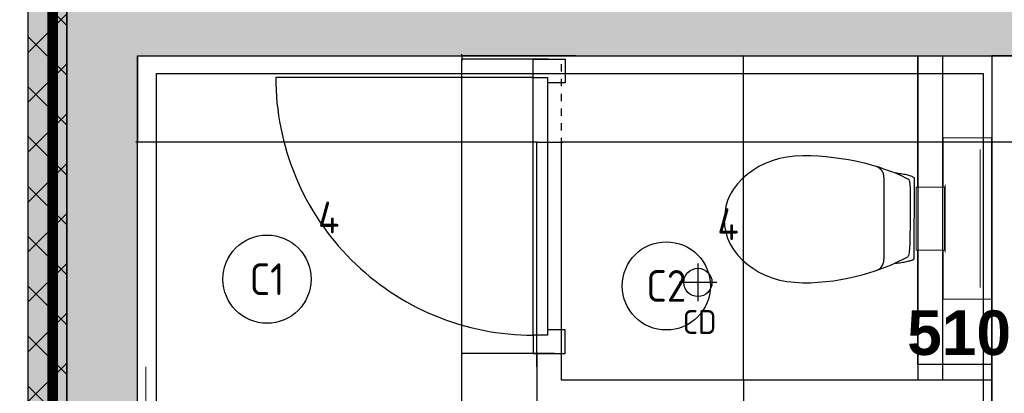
# Model space of a CAD drawing. Header units: millimetres. Extents: x -38032 to 104346, y -31182 to 78566.
# Tile 91 of 213: x 9692 to 12482, y 28342 to 29401. Entities that reach past the tile are written whole.
import ezdxf
from ezdxf.enums import TextEntityAlignment as Align

# ---------------------------------------------------------------- set-up
doc = ezdxf.new("R2010")
doc.units = ezdxf.units.MM
doc.header["$LTSCALE"] = 100
doc.set_wipeout_variables(frame=1)
for name, pattern in [('HIDDEN2', [4.7625, 3.175, -1.5875]), ('STYLE_01', [0.41664, 0.20828, -0.20836]), ('STYLE_11', [5, 3.888855, -0.416718, 0.277786, -0.416641])]:
    doc.linetypes.add(name, pattern=pattern)
for name, color, linetype in [('AB$1A---_ATTRIB025', 8, 'Continuous'), ('AL$1A---_ALGEMEEN', 8, 'Continuous'), ('AL------_MAATV', 200, 'Continuous'), ('AL------_SPARING', 2, 'Continuous'), ('AM$1A---_ARCERING', 8, 'Continuous'), ('BOUWKUNDIG', 8, 'Continuous'), ('EB6511--_ATTRIB', 2, 'Continuous'), ('EL6121--', 3, 'Continuous'), ('EL6311--', 3, 'Continuous')]:
    doc.layers.add(name, color=color, linetype=linetype)
doc.layers.add('stramien', color=1, linetype='Continuous', lineweight=9)
doc.styles.add('Arial', font='ARIAL.TTF')
doc.styles.add('Arial (bold)', font='ARIALBD.TTF')
doc.styles.add('BURO-018', font='iso.shx', dxfattribs={"height": 90})
doc.dimstyles.new('VyA', dxfattribs={"dimtxt": 2.272868, "dimasz": 2.120801, "dimexe": 1.5, "dimexo": 1.59, "dimgap": 0.5, "dimtad": 1, "dimdec": 0, "dimzin": 11, "dimtxsty": 'Arial', "dimblk": 'VW_SLASH', "dimcen": 0, "dimdle": 1, "dimazin": 0, "dimtfac": 0.8, "dimtdec": 0, "dimtix": 1, "dimtmove": 0, "dimatfit": 0, "dimldrblk": 'VW_FILLEDARROW', "dimfxl": 0, "dimfrac": 2, "dimtolj": 1, "dimtzin": 11, "dimarcsym": 0})

# ---------------------------------------------------------------- blocks, each defined once
blk = doc.blocks.new('1115B3A')
at = {"color": 0, "linetype": 'Continuous'}
blk.add_circle((0, 0), 2.5, dxfattribs=at)
at = {"color": 0, "linetype": 'Continuous', "style": 'BURO-018'}
for tag, p in [('E_GKAST', (0, 8)), ('E_GROEP', (0, 5)), ('E_SGROEP', (4.5, 5)), ('E_ARMCODE', (0, 0)), ('E_SLET', (4.5, -1))]:
    blk.add_attdef(tag, text='', height=1.8, dxfattribs=at).set_placement(p, align=Align.MIDDLE)
blk = doc.blocks.new('E00168')
at = {"color": 0, "linetype": 'Continuous'}
blk.add_line((0, 0), (5, 8.66), dxfattribs=at)
blk.add_lwpolyline([(5, 8.66, 0, 1, 0), (3.5, 6.062, 1, 1, 0)], format="xyseb", dxfattribs=at)
at = {"color": 0, "const_width": 0.5}
blk.add_lwpolyline([(-0.25, 0, 1), (0.25, 0, 1)], format="xyb", close=True, dxfattribs=at)
at = {"color": 0, "linetype": 'Continuous'}
blk.add_circle((0, 0), 0.5, dxfattribs=at)
blk = doc.blocks.new('Centraaldoos')
at = {"color": 1, "linetype": 'Continuous'}
for p, q in [((0, -2), (0, 2)), ((-2, 0), (2, 0))]:
    blk.add_line(p, q, dxfattribs=at)
at = {"color": 0, "linetype": 'Continuous'}
blk.add_circle((0, 0), 1.5, dxfattribs=at)
at = {"color": 0, "linetype": 'Continuous', "style": 'BURO-018'}
blk.add_attdef('AL_POSNR', text='', height=1.8, dxfattribs=at).set_placement((0, 3), align=Align.CENTER)
at = {"color": 0, "linetype": 'Continuous', "style": 'BURO-018', "flags": 1}
blk.add_attdef('AL_OMS', (0, 0), '', height=1.8, dxfattribs=at)
at = {"layer": 'AL------_MAATV', "style": 'BURO-018'}
blk.add_text('CD', height=2.531, rotation=180, dxfattribs=at).set_placement((1.61, 5.48))
blk = doc.blocks.new('toil. 10 top')
at = {"color": 0, "lineweight": 5}
blk.add_wipeout([(-202.38, 176.35), (202.64, 176.35), (202.64, 77.25), (-202.38, 77.25)], dxfattribs=at).dxf.layer = 'AL$1A---_ALGEMEEN'
at = {"color": 0}
blk.add_wipeout([(-126.41, -63.78), (-125.9, -59.46), (-125.39, -54.88), (-124.88, -50.82), (-124.12, -47.01), (-123.61, -42.94), (-123.1, -39.13), (-122.34, -35.57), (-121.58, -32.02), (-120.82, -28.71), (-120.05, -25.66), (-119.29, -22.87), (-118.27, -19.82), (-117.51, -17.28), (-116.5, -14.99), (-113.95, -10.42), (115.23, -9.66), (116.5, -11.69), (117.77, -13.97), (119.04, -16.52), (120.06, -19.31), (121.08, -22.36), (122.09, -25.41), (122.86, -28.71), (123.87, -32.02), (124.64, -36.08), (125.14, -39.64), (125.91, -43.45), (126.67, -47.52), (127.18, -51.33), (127.94, -55.39), (129.46, -63.27)], dxfattribs=at).dxf.layer = 'AL$1A---_ALGEMEEN'
at = {"layer": 'AL$1A---_ALGEMEEN', "color": 0, "lineweight": 5, "flags": 128}
blk.add_lwpolyline([(-202.38, 176.35), (202.64, 176.35), (202.64, 77.25), (-202.38, 77.25), (-202.38, 176.35)], dxfattribs=at)
at = {"layer": 'AL$1A---_ALGEMEEN', "color": 0, "flags": 128}
blk.add_lwpolyline([(-126.41, -63.78), (-125.9, -59.46), (-125.39, -54.88), (-124.88, -50.82), (-124.12, -47.01), (-123.61, -42.94), (-123.1, -39.13), (-122.34, -35.57), (-121.58, -32.02), (-120.82, -28.71), (-120.05, -25.66), (-119.29, -22.87), (-118.27, -19.82), (-117.51, -17.28), (-116.5, -14.99), (-113.95, -10.42), (115.23, -9.66), (116.5, -11.69), (117.77, -13.97), (119.04, -16.52), (120.06, -19.31), (121.08, -22.36), (122.09, -25.41), (122.86, -28.71), (123.87, -32.02), (124.64, -36.08), (125.14, -39.64), (125.91, -43.45), (126.67, -47.52), (127.18, -51.33), (127.94, -55.39), (129.46, -63.27)], dxfattribs=at)
at = {"color": 0, "lineweight": 5}
blk.add_wipeout([(-89.82, 75.21), (89.57, 75.21), (89.57, -4.57), (-89.82, -4.57)], dxfattribs=at).dxf.layer = 'AL$1A---_ALGEMEEN'
at = {"color": 0}
blk.add_wipeout([(-182.05, -326), (-181.8, -304.15), (-180.53, -282.55), (-178.5, -260.95), (-175.96, -239.61), (-172.4, -218.77), (-168.59, -198.19), (-164.01, -177.86), (-159.18, -158.29), (-153.59, -139.24), (-147.75, -120.94), (-141.65, -103.15), (-135.3, -86.65), (-128.69, -70.89), (-121.83, -55.65), (-114.97, -41.42), (-107.86, -28.46), (-106.59, -27.19), (-104.3, -25.92), (-101, -24.9), (-96.93, -24.14), (-92.1, -23.38), (-86.51, -22.87), (-80.16, -22.36), (-73.04, -22.11), (-65.68, -21.85), (-57.29, -21.6), (-48.65, -21.6), (-39.5, -21.6), (-29.85, -21.34), (-19.68, -21.34), (1.41, -21.34), (11.81, -21.34), (22.49, -21.34), (32.4, -21.34), (42.31, -21.09), (51.2, -21.09), (60.09, -20.84), (68.22, -20.84), (76.1, -20.84), (82.96, -21.09), (89.32, -21.34), (95.16, -21.6), (99.99, -22.11), (104.05, -22.87), (107.1, -23.63), (110.66, -25.66), (113.96, -32.52), (120.82, -45.99), (127.43, -60.98), (133.78, -76.74), (139.63, -93.25), (145.47, -110.27), (150.81, -128.31), (155.89, -147.11), (158.18, -156.77), (162.5, -176.33), (166.56, -196.41), (169.86, -216.99), (172.66, -238.34), (174.95, -259.93), (176.73, -281.79), (177.74, -303.64), (178.25, -326), (177.23, -348.87), (174.44, -370.981), (170.12, -392.571), (164.02, -412.651), (156.4, -432.471), (147.25, -450.511), (136.83, -467.791), (125.4, -483.801), (112.44, -498.031), (98.72, -510.981), (83.73, -522.161), (67.97, -531.821), (51.45, -539.191), (34.43, -544.781), (-1.9, -549.101), (-20.19, -548.081), (-38.23, -544.781), (-55.51, -539.191), (-72.03, -531.821), (-87.78, -522.161), (-102.52, -510.981), (-116.5, -498.031), (-129.2, -483.801), (-140.89, -467.791), (-151.31, -450.511), (-160.46, -432.471), (-168.08, -412.651), (-174.18, -392.571), (-178.5, -370.981)], dxfattribs=at).dxf.layer = 'AL$1A---_ALGEMEEN'
at = {"layer": 'AL$1A---_ALGEMEEN', "color": 0}
blk.add_line((460, 0), (-460, 0), dxfattribs=at)
at = {"layer": 'AL$1A---_ALGEMEEN', "color": 0, "lineweight": 5, "flags": 128}
blk.add_lwpolyline([(-89.82, 75.21), (89.57, 75.21), (89.57, -4.57), (-89.82, -4.57), (-89.82, 75.21)], dxfattribs=at)
at = {"layer": 'AL$1A---_ALGEMEEN', "color": 0, "flags": 128}
blk.add_lwpolyline([(-182.05, -326), (-181.8, -304.15), (-180.53, -282.55), (-178.5, -260.95), (-175.96, -239.61), (-172.4, -218.77), (-168.59, -198.19), (-164.01, -177.86), (-159.18, -158.29), (-153.59, -139.24), (-147.75, -120.94), (-141.65, -103.15), (-135.3, -86.65), (-128.69, -70.89), (-121.83, -55.65), (-114.97, -41.42), (-107.86, -28.46), (-106.59, -27.19), (-104.3, -25.92), (-101, -24.9), (-96.93, -24.14), (-92.1, -23.38), (-86.51, -22.87), (-80.16, -22.36), (-73.04, -22.11), (-65.68, -21.85), (-57.29, -21.6), (-48.65, -21.6), (-39.5, -21.6), (-29.85, -21.34), (-19.68, -21.34), (1.41, -21.34), (11.81, -21.34), (22.49, -21.34), (32.4, -21.34), (42.31, -21.09), (51.2, -21.09), (60.09, -20.84), (68.22, -20.84), (76.1, -20.84), (82.96, -21.09), (89.32, -21.34), (95.16, -21.6), (99.99, -22.11), (104.05, -22.87), (107.1, -23.63), (110.66, -25.66), (113.96, -32.52), (120.82, -45.99), (127.43, -60.98), (133.78, -76.74), (139.63, -93.25), (145.47, -110.27), (150.81, -128.31), (155.89, -147.11), (158.18, -156.77), (162.5, -176.33), (166.56, -196.41), (169.86, -216.99), (172.66, -238.34), (174.95, -259.93), (176.73, -281.79), (177.74, -303.64), (178.25, -326), (177.23, -348.87), (174.44, -370.981), (170.12, -392.571), (164.02, -412.651), (156.4, -432.471), (147.25, -450.511), (136.83, -467.791), (125.4, -483.801), (112.44, -498.031), (98.72, -510.981), (83.73, -522.161), (67.97, -531.821), (51.45, -539.191), (34.43, -544.781), (-1.9, -549.101), (-20.19, -548.081), (-38.23, -544.781), (-55.51, -539.191), (-72.03, -531.821), (-87.78, -522.161), (-102.52, -510.981), (-116.5, -498.031), (-129.2, -483.801), (-140.89, -467.791), (-151.31, -450.511), (-160.46, -432.471), (-168.08, -412.651), (-174.18, -392.571), (-178.5, -370.981), (-182.05, -326)], dxfattribs=at)
at = {"color": 0, "lineweight": 5}
for points in [[(-228.05, 208.36), (-228.05, 71.4), (-89.82, 71.4)], [(89.82, 71.4), (229.32, 71.4), (229.32, 208.87)]]:
    blk.add_wipeout(points, dxfattribs=at).dxf.layer = 'AL$1A---_ALGEMEEN'
at = {"color": 0}
blk.add_wipeout([(-145.72, -115.35), (-144.45, -112.56), (-142.92, -110.01), (-141.14, -107.73), (-139.11, -105.19), (-137.08, -103.41), (-134.79, -101.88), (-132.25, -100.36), (-129.71, -99.09), (-127.17, -98.33), (-124.37, -97.31), (-121.83, -96.8), (-119.04, -96.29), (-116.24, -96.04), (-113.45, -95.79), (-107.86, -95.54), (110.66, -95.54), (112.95, -95.79), (115.74, -95.79), (118.28, -96.04), (120.82, -96.04), (123.36, -96.55), (125.91, -97.06), (128.19, -97.82), (130.73, -98.83), (133.02, -99.85), (135.31, -101.12), (137.59, -102.9), (139.63, -104.68), (141.66, -107.22), (143.44, -109.51), (147, -115.35)], dxfattribs=at).dxf.layer = 'AL$1A---_ALGEMEEN'
at = {"layer": 'AL$1A---_ALGEMEEN', "color": 0, "lineweight": 5}
blk.add_line((-228.05, 208.36), (229.32, 208.36), dxfattribs=at)
at = {"layer": 'AL$1A---_ALGEMEEN', "color": 0}
blk.add_line((460, 70), (-460, 70), dxfattribs=at)
at = {"layer": 'AL$1A---_ALGEMEEN', "color": 0, "lineweight": 5, "flags": 128}
for points in [[(-228.05, 208.36), (-228.05, 71.4), (-89.82, 71.4)], [(89.82, 71.4), (229.32, 71.4), (229.32, 208.87)]]:
    blk.add_lwpolyline(points, dxfattribs=at)
at = {"layer": 'AL$1A---_ALGEMEEN', "color": 0, "flags": 128}
blk.add_lwpolyline([(-145.72, -115.35), (-144.45, -112.56), (-142.92, -110.01), (-141.14, -107.73), (-139.11, -105.19), (-137.08, -103.41), (-134.79, -101.88), (-132.25, -100.36), (-129.71, -99.09), (-127.17, -98.33), (-124.37, -97.31), (-121.83, -96.8), (-119.04, -96.29), (-116.24, -96.04), (-113.45, -95.79), (-107.86, -95.54), (110.66, -95.54), (112.95, -95.79), (115.74, -95.79), (118.28, -96.04), (120.82, -96.04), (123.36, -96.55), (125.91, -97.06), (128.19, -97.82), (130.73, -98.83), (133.02, -99.85), (135.31, -101.12), (137.59, -102.9), (139.63, -104.68), (141.66, -107.22), (143.44, -109.51), (147, -115.35)], dxfattribs=at)
blk = doc.blocks.new('32x_hout-mk 809-p')
at = {"color": 0}
for points in [[(-20.7, -167), (-20.7, -100), (-110.7, -100), (-110.7, -167)], [(-110.7, -867), (-20.7, -867), (-20.7, -934), (-110.7, -934)]]:
    blk.add_wipeout(points, dxfattribs=at).dxf.layer = 'AL$1A---_ALGEMEEN'
at = {"layer": 'AL$1A---_ALGEMEEN', "color": 0}
for points in [[(-20.7, -167), (-20.7, -100), (-110.7, -100), (-110.7, -167)], [(709.1, -864.1), (708.4, -846.2), (707.3, -828.3), (705.8, -810.4), (703.8, -792.6), (701.4, -774.9), (698.5, -757.2), (695.3, -739.6), (691.6, -722.1), (687.4, -704.6), (682.8, -687.3), (677.9, -670.1), (672.4, -653), (666.6, -636.1), (660.4, -619.3), (653.7, -602.6), (646.7, -586.2), (639.2, -569.9), (631.3, -553.8), (623.1, -537.9), (614.5, -522.2), (605.4, -506.7), (596, -491.5), (586.3, -476.4), (576.1, -461.7), (565.6, -447.1), (554.8, -432.9), (543.6, -418.9), (532.1, -405.2), (520.2, -391.8), (508, -378.6), (495.5, -365.8), (482.7, -353.3), (469.5, -341.1), (456.1, -329.2), (442.4, -317.7), (428.4, -306.5), (414.2, -295.7), (399.6, -285.2), (384.9, -275), (369.8, -265.3), (354.6, -255.9), (339.1, -246.8), (323.4, -238.2), (307.5, -229.9), (291.4, -222.1), (275.1, -214.6), (258.7, -207.6), (242, -200.9), (225.2, -194.7), (208.3, -188.8), (191.2, -183.4), (174, -178.4), (156.7, -173.9), (139.2, -169.7), (121.7, -166), (104.1, -162.7), (86.4, -159.9), (68.7, -157.5), (50.8, -155.5), (33, -154), (15.1, -152.9), (-2.8, -152.2), (-20.7, -152), (-20.7, -882), (709.3, -882)], [(-110.7, -867), (-20.7, -867), (-20.7, -934), (-110.7, -934)]]:
    blk.add_lwpolyline(points, close=True, dxfattribs=at)
at = {"color": 0}
blk.add_wipeout([(-60.7, -152), (-20.7, -152), (-20.7, -882), (-60.7, -882)], dxfattribs=at).dxf.layer = 'AL$1A---_ALGEMEEN'
at = {"layer": 'AL$1A---_ALGEMEEN', "color": 0}
blk.add_lwpolyline([(-60.7, -152), (-20.7, -152), (-20.7, -882), (-60.7, -882)], close=True, dxfattribs=at)
blk = doc.blocks.new('VW_SLASH')
at = {"layer": 'AL$1A---_ALGEMEEN', "color": 0, "linetype": 'ByBlock', "lineweight": -2}
blk.add_line((0, 0), (-1, 0), dxfattribs=at)
at = {"layer": 'AL$1A---_ALGEMEEN', "color": 0, "linetype": 'ByBlock', "lineweight": 5}
blk.add_line((0.5, 0.5), (-0.5, -0.5), dxfattribs=at)
blk = doc.blocks.new('*D1136')
at = {"layer": 'AL$1A---_ALGEMEEN', "color": 0, "lineweight": -2}
for p, q in [((-44455.3, -195), (-44619.2, -195)), ((-44617.7, -197.1), (-44617.7, -262.9)), ((-44433.3, -265), (-44619.2, -265))]:
    blk.add_line(p, q, dxfattribs=at)
at = {"layer": 'AL$1A---_ALGEMEEN', "color": 0, "lineweight": -2, "xscale": 2.12080078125, "yscale": 2.12080078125, "zscale": 2.12080078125}
for p, rotation in [((-44617.7, -195), 90), ((-44617.7, -265), 270)]:
    blk.add_blockref('VW_SLASH', p, dxfattribs=dict(at, rotation=rotation))
blk = doc.blocks.new('VW_FILLEDARROW')
at = {"layer": 'AL$1A---_ALGEMEEN', "color": 0, "lineweight": -2}
blk.add_solid([(0, 0), (0.5, 0.5), (0.5, -0.5)], dxfattribs=at)
blk = doc.blocks.new('*D1137')
at = {"layer": 'AL$1A---_ALGEMEEN', "color": 0, "lineweight": -2}
for p, q in [((-45205.8, 480), (-45207.9, 480)), ((-45203.7, -157), (-45203.7, 481.5)), ((-45203.7, 480), (-45133.7, 480)), ((-45133.7, -148.4), (-45133.7, 481.5)), ((-45131.6, 480), (-45129.4, 480))]:
    blk.add_line(p, q, dxfattribs=at)
at = {"layer": 'AL$1A---_ALGEMEEN', "color": 0, "lineweight": -2, "xscale": 2.12080078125, "yscale": 2.12080078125, "zscale": 2.12080078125}
blk.add_blockref('VW_SLASH', (-45203.7, 480), dxfattribs=at)
at = {"layer": 'AL$1A---_ALGEMEEN', "color": 0, "lineweight": -2, "xscale": 2.12080078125, "yscale": 2.12080078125, "zscale": 2.12080078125, "rotation": 180}
blk.add_blockref('VW_SLASH', (-45133.7, 480), dxfattribs=at)
blk = doc.blocks.new('*D1140')
at = {"layer": 'AL$1A---_ALGEMEEN', "color": 0, "lineweight": -2}
for p, q in [((-43913.7, -853.4), (-43913.7, 481.5)), ((-43845.8, 480), (-43911.6, 480)), ((-43843.7, -783.4), (-43843.7, 481.5))]:
    blk.add_line(p, q, dxfattribs=at)
at = {"layer": 'AL$1A---_ALGEMEEN', "color": 0, "lineweight": -2, "xscale": 2.12080078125, "yscale": 2.12080078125, "zscale": 2.12080078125, "rotation": 180}
blk.add_blockref('VW_SLASH', (-43913.7, 480), dxfattribs=at)
at = {"layer": 'AL$1A---_ALGEMEEN', "color": 0, "lineweight": -2, "xscale": 2.12080078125, "yscale": 2.12080078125, "zscale": 2.12080078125}
blk.add_blockref('VW_SLASH', (-43843.7, 480), dxfattribs=at)
blk = doc.blocks.new('*D1148')
at = {"layer": 'AL$1A---_ALGEMEEN', "color": 0, "lineweight": -2}
for p, q in [((-45170.3, 715), (-45417.5, 715)), ((-45416, -116.9), (-45416, 712.9)), ((-45170.3, -119), (-45417.5, -119))]:
    blk.add_line(p, q, dxfattribs=at)
at = {"layer": 'AL$1A---_ALGEMEEN', "color": 0, "lineweight": -2, "xscale": 2.12080078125, "yscale": 2.12080078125, "zscale": 2.12080078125}
for p, rotation in [((-45416, 715), 90), ((-45416, -119), 270)]:
    blk.add_blockref('VW_SLASH', p, dxfattribs=dict(at, rotation=rotation))
blk = doc.blocks.new('*D1149')
at = {"layer": 'AL$1A---_ALGEMEEN', "color": 0, "lineweight": -2}
for p, q in [((-45416, 727.1), (-45416, 729.2)), ((-45093.6, 725), (-45417.5, 725)), ((-45170.3, 715), (-45417.5, 715)), ((-45416, 725), (-45416, 715)), ((-45416, 712.9), (-45416, 710.8))]:
    blk.add_line(p, q, dxfattribs=at)
at = {"layer": 'AL$1A---_ALGEMEEN', "color": 0, "lineweight": -2, "xscale": 2.12080078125, "yscale": 2.12080078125, "zscale": 2.12080078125}
for p, rotation in [((-45416, 725), 270), ((-45416, 715), 90)]:
    blk.add_blockref('VW_SLASH', p, dxfattribs=dict(at, rotation=rotation))
blk = doc.blocks.new('*D1155')
at = {"layer": 'AL$1A---_ALGEMEEN', "color": 0, "lineweight": -2}
for p, q in [((-45153.6, -119), (-45417.5, -119)), ((-45416, -262.9), (-45416, -121.1)), ((-45093.6, -265), (-45417.5, -265))]:
    blk.add_line(p, q, dxfattribs=at)
at = {"layer": 'AL$1A---_ALGEMEEN', "color": 0, "lineweight": -2, "xscale": 2.12080078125, "yscale": 2.12080078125, "zscale": 2.12080078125}
for p, rotation in [((-45416, -119), 90), ((-45416, -265), 270)]:
    blk.add_blockref('VW_SLASH', p, dxfattribs=dict(at, rotation=rotation))
blk = doc.blocks.new('*D1156')
at = {"layer": 'AL$1A---_ALGEMEEN', "color": 0, "lineweight": -2}
for p, q in [((-45133.7, -193.4), (-45133.7, 481.5)), ((-43915.8, 480), (-45131.6, 480)), ((-43913.7, -460.9), (-43913.7, 481.5))]:
    blk.add_line(p, q, dxfattribs=at)
at = {"layer": 'AL$1A---_ALGEMEEN', "color": 0, "lineweight": -2, "xscale": 2.12080078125, "yscale": 2.12080078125, "zscale": 2.12080078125, "rotation": 180}
blk.add_blockref('VW_SLASH', (-45133.7, 480), dxfattribs=at)
at = {"layer": 'AL$1A---_ALGEMEEN', "color": 0, "lineweight": -2, "xscale": 2.12080078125, "yscale": 2.12080078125, "zscale": 2.12080078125}
blk.add_blockref('VW_SLASH', (-43913.7, 480), dxfattribs=at)
blk = doc.blocks.new('*D1157')
at = {"layer": 'AL$1A---_ALGEMEEN', "color": 0, "lineweight": -2}
for p, q in [((-46336, 723.4), (-46336, 478.5)), ((-46338.1, 480), (-46340.2, 480)), ((-45203.7, 480), (-46336, 480)), ((-45203.7, -157), (-45203.7, 481.5)), ((-45201.6, 480), (-45199.4, 480))]:
    blk.add_line(p, q, dxfattribs=at)
at = {"layer": 'AL$1A---_ALGEMEEN', "color": 0, "lineweight": -2, "xscale": 2.12080078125, "yscale": 2.12080078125, "zscale": 2.12080078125}
blk.add_blockref('VW_SLASH', (-46336, 480), dxfattribs=at)
at = {"layer": 'AL$1A---_ALGEMEEN', "color": 0, "lineweight": -2, "xscale": 2.12080078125, "yscale": 2.12080078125, "zscale": 2.12080078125, "rotation": 180}
blk.add_blockref('VW_SLASH', (-45203.7, 480), dxfattribs=at)
blk = doc.blocks.new('*D1161')
at = {"layer": 'AL$1A---_ALGEMEEN', "color": 0, "lineweight": -2}
for p, q in [((-44691.1, 725), (-44616.2, 725)), ((-44617.7, -192.9), (-44617.7, 722.9)), ((-44455.3, -195), (-44619.2, -195))]:
    blk.add_line(p, q, dxfattribs=at)
at = {"layer": 'AL$1A---_ALGEMEEN', "color": 0, "lineweight": -2, "xscale": 2.12080078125, "yscale": 2.12080078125, "zscale": 2.12080078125}
for p, rotation in [((-44617.7, 725), 90), ((-44617.7, -195), 270)]:
    blk.add_blockref('VW_SLASH', p, dxfattribs=dict(at, rotation=rotation))
blk = doc.blocks.new('wandaanzicht pijltje')
blk = doc.blocks.new('Group-30')
at = {"color": 0}
blk.add_wipeout([(-44123.69, 724.996), (-43913.69, 724.996), (-43913.69, -150.004), (-44123.69, -150.004)], dxfattribs=at).dxf.layer = 'AL$1A---_ALGEMEEN'
at = {"layer": 'AL$1A---_ALGEMEEN', "color": 0}
blk.add_lwpolyline([(-44123.69, 724.996), (-43913.69, 724.996), (-43913.69, -150.004), (-44123.69, -150.004)], close=True, dxfattribs=at)
at = {"layer": 'AL$1A---_ALGEMEEN', "color": 0, "xscale": -1, "rotation": 270}
blk.add_blockref('toil. 10 top', (-44123.69, 263.296), dxfattribs=at)
at = {"color": 0}
blk.add_wipeout([(-43843.69, -2970.004), (-43843.69, -2320.169), (-43843.69, -2100.004), (-43843.69, -2030.004), (-43843.69, -1160.004), (-43843.69, -1090.004), (-43843.69, -220.004), (-43843.69, -150.004), (-43843.69, -90.169), (-43843.69, 724.996), (-43913.69, 724.996), (-43913.69, -70.012), (-43913.69, -150.004), (-43913.69, -220.004), (-43913.69, -1090.004), (-43913.69, -1160.004), (-43913.69, -2030.004), (-43913.69, -2100.004), (-43913.69, -2300.012), (-43913.69, -2970.004)], dxfattribs=at).dxf.layer = 'AL$1A---_ALGEMEEN'
at = {"layer": 'AL$1A---_ALGEMEEN', "color": 0}
blk.add_lwpolyline([(-43843.69, -2970.004), (-43843.69, -2320.169), (-43843.69, -2100.004), (-43843.69, -2030.004), (-43843.69, -1160.004), (-43843.69, -1090.004), (-43843.69, -220.004), (-43843.69, -150.004), (-43843.69, -90.169), (-43843.69, 724.996), (-43913.69, 724.996), (-43913.69, -70.012), (-43913.69, -150.004), (-43913.69, -220.004), (-43913.69, -1090.004), (-43913.69, -1160.004), (-43913.69, -2030.004), (-43913.69, -2100.004), (-43913.69, -2300.012), (-43913.69, -2970.004)], close=True, dxfattribs=at)
at = {"color": 0}
blk.add_wipeout([(-43913.69, -265.004), (-43913.69, -195.004), (-45133.69, -195.004), (-45133.69, -118.076), (-45203.69, -118.076), (-45203.69, -265.004)], dxfattribs=at).dxf.layer = 'AL$1A---_ALGEMEEN'
at = {"layer": 'AL$1A---_ALGEMEEN', "color": 0}
blk.add_lwpolyline([(-43913.69, -265.004), (-43913.69, -195.004), (-45133.69, -195.004), (-45133.69, -118.076), (-45203.69, -118.076), (-45203.69, -265.004)], close=True, dxfattribs=at)
for base, p2, picture, middle in [((-44617.69, 724.996), (-44692.69, 724.996), '*D1161', (-44643.85, 264.996)), ((-44617.69, -265.004), (-44431.69, -265.004), '*D1136', (-44643.851, -230.004))]:
    dim = blk.add_linear_dim(base=base, p1=(-44453.69, -195.004), p2=p2, angle=90, dimstyle='VyA', override={"dimtxt": 2.272868, "dimgap": 25, "dimlfac": 50, "dimpost": '<>', "dimtxsty": 'Arial', "dimtmove": 2}, dxfattribs=at)
    dim.commit()
    dim.dimension.update_dxf_attribs({"geometry": picture, "text_midpoint": middle})
dim = blk.add_linear_dim(base=(-43913.69, 479.988), p1=(-43843.69, -785.012), p2=(-43913.69, -855.012), dimstyle='VyA', override={"dimtxt": 2.272868, "dimgap": 25, "dimlfac": 50, "dimpost": '<>', "dimtxsty": 'Arial', "dimtmove": 2}, dxfattribs=at)
dim.commit()
dim.dimension.update_dxf_attribs({"geometry": '*D1140', "text_midpoint": (-43878.69, 506.149)})
at = {"layer": 'AL$1A---_ALGEMEEN', "color": 0, "rotation": 180}
blk.add_blockref('32x_hout-mk 809-p', (-45234.397, -219.004), dxfattribs=at)
at = {"layer": 'AL$1A---_ALGEMEEN', "color": 0, "linetype": 'STYLE_01'}
blk.add_line((-45133.69, -195.004), (-45133.69, 714.924), dxfattribs=at)
at = {"layer": 'AL$1A---_ALGEMEEN', "color": 0}
dim = blk.add_linear_dim(base=(-45416, 714.996), p1=(-45092, 724.996), p2=(-45168.69, 714.996), angle=90, dimstyle='VyA', override={"dimtxt": 2.272868, "dimgap": 25, "dimlfac": 50, "dimpost": '<>', "dimtxsty": 'Arial', "dimtix": 0, "dimtmove": 2}, dxfattribs=at)
dim.commit()
dim.dimension.update_dxf_attribs({"geometry": '*D1149', "text_midpoint": (-45441, 668.555), "dimtype": 128})
for base, p1, p2, picture, middle in [((-46336, 479.9878), (-45203.6896, -158.5403), (-46336, 724.9957), '*D1157', (-48116.59, 504.9878)), ((-45133.69, 479.988), (-45203.69, -158.54), (-45133.69, -150.004), '*D1137', (-45066.969, 504.988))]:
    dim = blk.add_linear_dim(base=base, p1=p1, p2=p2, dimstyle='VyA', override={"dimtxt": 2.272868, "dimgap": 25, "dimlfac": 50, "dimpost": '<>', "dimtxsty": 'Arial', "dimtix": 0, "dimtmove": 2}, dxfattribs=at)
    dim.commit()
    dim.dimension.update_dxf_attribs({"geometry": picture, "text_midpoint": middle, "dimtype": 128})
for base, p1, p2, picture, middle in [((-45416, 714.996), (-45168.69, -119.004), (-45168.69, 714.996), '*D1148', (-45442.16, 297.996)), ((-45416, -119.004), (-45092, -265.004), (-45151.969, -119.004), '*D1155', (-45442.161, -192.004))]:
    dim = blk.add_linear_dim(base=base, p1=p1, p2=p2, angle=90, dimstyle='VyA', override={"dimtxt": 2.272868, "dimgap": 25, "dimlfac": 50, "dimpost": '<>', "dimtxsty": 'Arial', "dimtmove": 2}, dxfattribs=at)
    dim.commit()
    dim.dimension.update_dxf_attribs({"geometry": picture, "text_midpoint": middle})
dim = blk.add_linear_dim(base=(-45133.69, 479.988), p1=(-43913.69, -462.504), p2=(-45133.69, -195.004), dimstyle='VyA', override={"dimtxt": 2.272868, "dimgap": 25, "dimlfac": 50, "dimpost": '<>', "dimtxsty": 'Arial', "dimtmove": 2}, dxfattribs=at)
dim.commit()
dim.dimension.update_dxf_attribs({"geometry": '*D1156', "text_midpoint": (-44523.69, 506.148)})
blk = doc.blocks.new('200254 W 212 3 04-12-2007')
at = {"layer": 'AL$1A---_ALGEMEEN'}
blk.add_blockref('Group-30', (20163, 3587.4), dxfattribs=at)
at = {"layer": 'AM$1A---_ARCERING', "linetype": 'Continuous', "lineweight": 0}
h = blk.add_hatch(color=256, dxfattribs=at)
edge = h.paths.add_edge_path()
edge.add_line((-26483, 14962.4), (-26483, 587.4))
edge.add_line((-26483, 587.4), (-26373, 587.4))
edge.add_line((-26373, 587.4), (-26373, 14962.4))
at = {"layer": 'AM$1A---_ARCERING', "linetype": 'Continuous', "lineweight": 5}
h = blk.add_hatch(dxfattribs=at)
h.set_pattern_fill('ISOLATIE', color=256, scale=50, style=0, pattern_type=2)
h.set_pattern_definition([(135, (-987935.49, -175784.82), (70.710678, 70.710678), []), (45, (-987636.15, -176084.16), (70.710678, -70.710678), [])])
edge = h.paths.add_edge_path()
edge.add_line((-26483, 14962.4), (-26483, 587.4))
edge.add_line((-26483, 587.4), (-26373, 587.4))
edge.add_line((-26373, 587.4), (-26373, 14962.4))
at = {"layer": 'AM$1A---_ARCERING', "linetype": 'Continuous', "lineweight": 0}
blk.add_hatch(color=256, dxfattribs=at).paths.add_polyline_path([(-26173, 295.9), (-26173, 4312.4), (-21189.5, 4312.4), (-21189.5, 4512.4), (-26173, 4512.4), (-26173, 10687.4), (-25923, 10687.4), (-25923, 11137.4), (-26373, 11137.4), (-26373, 295.9)])
at = {"layer": 'AL$1A---_ALGEMEEN'}
for p, q in [((-26483, 14962.4), (-26483, 587.4)), ((-26373, 587.4), (-26373, 14962.4))]:
    blk.add_line(p, q, dxfattribs=at)
for points in [[(-26173, 295.9), (-26173, 4312.4), (-21189.5, 4312.4), (-21189.5, 4512.4), (-26173, 4512.4), (-26173, 10687.4), (-25923, 10687.4), (-25923, 11137.4), (-26373, 11137.4), (-26373, 295.9)], [(-26119, 4262.4), (-23776, 4262.4), (-23776, 692.4), (-26119, 692.4)]]:
    blk.add_lwpolyline(points, close=True, dxfattribs=at)
at = {"layer": 'stramien', "linetype": 'STYLE_11', "ltscale": 50}
blk.add_line((-26149, -41013.6), (-26149, 36216.4), dxfattribs=at)
at = {"layer": 'AL$1A---_ALGEMEEN'}
ref = blk.add_blockref('wandaanzicht pijltje', (-23714, 3745), dxfattribs=at)
ref.add_attrib('stramiennummer', '510-15', dxfattribs={"layer": 'AB$1A---_ATTRIB025', "height": 126.27, "style": 'Arial (bold)'}).set_placement((-23716.3, 3590.4), align=Align.TOP_CENTER)

msp = doc.modelspace()

# ---------------------------------------------------------------- block references
at = {"layer": 'BOUWKUNDIG'}
msp.add_blockref('200254 W 212 3 04-12-2007', (36198, 24986.5), dxfattribs=at)

# ---------------------------------------------------------------- next in the draw order: linework, layer by layer
at = {"layer": 'EB6511--_ATTRIB', "const_width": 30}
msp.add_lwpolyline([(19708, 25537.6), (29397.9, 25537.6), (29397.9, 23309.5), (27533.8, 23309.5), (27533.8, 3052.6), (26473.1, 2935.7), (26555, 2550.2), (25970.4, 2456.7), (26005.5, 2129.5), (22931, 1779), (22884.2, 2117.9), (22264.6, 2117.9), (22217.8, 2363.2), (-4110.6, -508.6), (-4110.6, 12854.7), (-2391.5, 12854.7), (-2391.5, 16816), (9785.1, 16816), (9785.1, 46760.6), (17022, 46760.6)], dxfattribs=at)

# ---------------------------------------------------------------- next in the draw order: block references
at = {"layer": 'AL------_SPARING', "xscale": 26.66666666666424, "yscale": 26.66666666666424, "zscale": 26.66666666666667, "rotation": 180}
msp.add_blockref('Centraaldoos', (11613.7, 28656.5), dxfattribs=at)
at = {"layer": 'EL6121--', "linetype": 'HIDDEN2', "xscale": 200, "yscale": 200, "zscale": 200}
msp.add_blockref('E00168', (9466.2, 29094.6), dxfattribs=at)
at = {"layer": 'EL6311--'}
ref = msp.add_blockref('1115B3A', (10392.5, 28665.6), dxfattribs=dict(at, xscale=50, yscale=50, zscale=50))
ref.add_attrib('E_ARMCODE', 'C1', dxfattribs={"layer": '0', "color": 1, "linetype": 'Continuous', "height": 90, "style": 'BURO-018'}).set_placement((10392.5, 28665.6), align=Align.MIDDLE)
ref.add_attrib('E_GROEP', '4', dxfattribs={"layer": '0', "color": 1, "linetype": 'Continuous', "height": 90, "style": 'BURO-018'}).set_placement((10567.5, 28840.6), align=Align.MIDDLE)
ref = msp.add_blockref('1115B3A', (11524.3, 28646.5), dxfattribs=dict(at, xscale=50, yscale=50, zscale=50))
ref.add_attrib('E_ARMCODE', 'C2', dxfattribs={"layer": '0', "color": 1, "linetype": 'Continuous', "height": 90, "style": 'BURO-018'}).set_placement((11524.3, 28646.5), align=Align.MIDDLE)
ref.add_attrib('E_GROEP', '4', dxfattribs={"layer": '0', "color": 1, "linetype": 'Continuous', "height": 90, "style": 'BURO-018'}).set_placement((11699.3, 28821.5), align=Align.MIDDLE)

doc.saveas('drawing.dxf')
